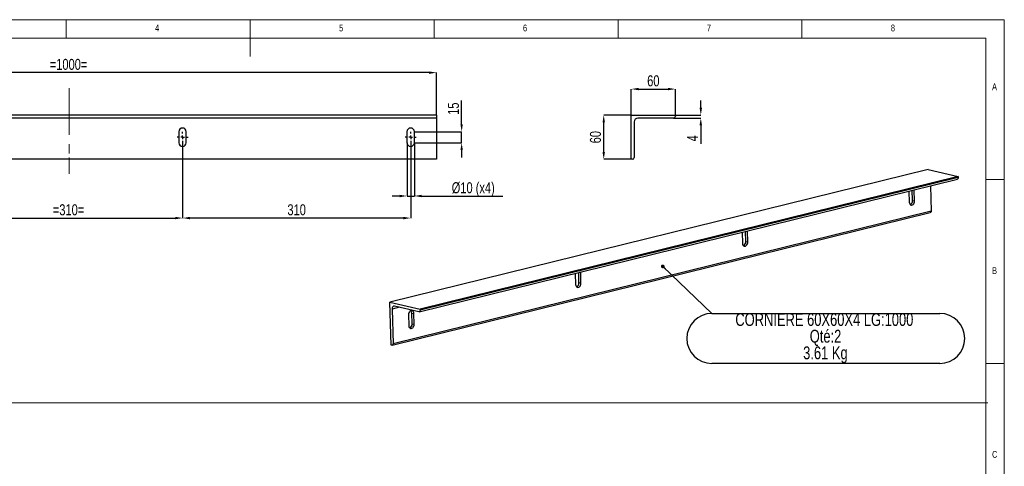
# Model space of a CAD drawing. Header units: millimetres. Extents: x 5 to 1039, y 5 to 292.
# Tile 3 of 4: x 147 to 415, y 170 to 292. Entities that reach past the tile are written whole.
import ezdxf

# ---------------------------------------------------------------- set-up
doc = ezdxf.new("R2010")
doc.units = ezdxf.units.MM
doc.header["$PDSIZE"] = -1
doc.linetypes.add('CENTERX2', pattern=[20.32, 12.7, -2.54, 2.54, -2.54])
for name, color, linetype in [('COTES', 1, 'Continuous'), ('NOTES', 6, 'Continuous'), ('TRAIT-MIXTES', 3, 'CENTERX2')]:
    doc.layers.add(name, color=color, linetype=linetype)
doc.layers.add('TRAIT-FORT', color=4, linetype='Continuous', lineweight=25)
doc.styles.add('SLDTEXTSTYLE0', font='TXT', dxfattribs={"width": 0.75})
doc.dimstyles.new('SLDDIMSTYLE0', dxfattribs={"dimtxt": 3, "dimasz": 2, "dimexe": 0, "dimexo": 0.0625, "dimgap": 0.75, "dimtad": 1, "dimlfac": 5, "dimrnd": 1e-09, "dimzin": 12, "dimdsep": 46, "dimtxsty": 'SLDTEXTSTYLE0', "dimsah": 1, "dimcen": 0.09, "dimadec": 0, "dimazin": 3, "dimtfac": 1, "dimtofl": 0, "dimtmove": 0, "dimatfit": 3, "dimfxl": 1, "dimfrac": 2, "dimtolj": 1, "dimtzin": 12, "dimarcsym": 0})
doc.dimstyles.new('SLDDIMSTYLE1', dxfattribs={"dimtxt": 3, "dimasz": 2, "dimexe": 0, "dimexo": 0.0625, "dimgap": 0.75, "dimtad": 1, "dimlfac": 5, "dimrnd": 1e-09, "dimzin": 12, "dimdsep": 46, "dimtxsty": 'SLDTEXTSTYLE0', "dimsah": 1, "dimcen": 0.09, "dimadec": 0, "dimazin": 3, "dimtfac": 1, "dimtmove": 0, "dimatfit": 0, "dimfxl": 1, "dimfrac": 2, "dimtolj": 1, "dimtzin": 12, "dimarcsym": 0})
doc.dimstyles.new('SLDDIMSTYLE2', dxfattribs={"dimtxt": 0.18, "dimasz": 1, "dimexe": 0, "dimexo": 0.0625, "dimgap": 0, "dimtad": 0, "dimtih": 1, "dimtoh": 1, "dimdec": 0, "dimrnd": 1e-09, "dimzin": 0, "dimdsep": 46, "dimtxsty": 'Standard', "dimblk1": 'DOT', "dimblk2": 'DOT', "dimsah": 1, "dimcen": 0.09, "dimadec": 0, "dimazin": 0, "dimtfac": 1, "dimtdec": 0, "dimtofl": 0, "dimtmove": 0, "dimatfit": 3, "dimldrblk": 'DOT', "dimfxl": 1, "dimfrac": 2, "dimtolj": 1, "dimtzin": 0, "dimarcsym": 0})

# ---------------------------------------------------------------- blocks, each defined once
blk = doc.blocks.new('_D')
at = {"layer": 'COTES', "color": 0, "lineweight": -2, "transparency": 16777216}
for p, q in [((60.64, 266.09), (60.64, 277.59)), ((258.64, 277.59), (62.64, 277.59)), ((260.64, 266.09), (260.64, 277.59))]:
    blk.add_line(p, q, dxfattribs=at)
at = {"layer": 'COTES', "color": 0, "transparency": 16777216}
for points in [[(62.64, 277.92), (62.64, 277.26), (60.64, 277.59)], [(258.64, 277.92), (258.64, 277.26), (260.64, 277.59)]]:
    blk.add_solid(points, dxfattribs=at)
at = {"layer": 'Defpoints', "color": 0, "transparency": 16777216}
for p in [(60.64, 277.59), (60.64, 266.03), (260.64, 266.03)]:
    blk.add_point(p, dxfattribs=at)
at = {"layer": 'COTES', "color": 0, "transparency": 16777216, "insert": (160.64, 281.34), "char_height": 3, "attachment_point": 2, "style": 'SLDTEXTSTYLE0'}
blk.add_mtext('\\A1;=1000=', dxfattribs=at)
blk = doc.blocks.new('_D_2')
at = {"layer": 'COTES', "color": 0, "lineweight": -2, "transparency": 16777216}
for p, q in [((129.64, 258.46), (129.64, 238.03)), ((191.64, 258.46), (191.64, 238.03)), ((131.64, 238.03), (189.64, 238.03))]:
    blk.add_line(p, q, dxfattribs=at)
at = {"layer": 'COTES', "color": 0, "transparency": 16777216}
for points in [[(131.64, 238.36), (131.64, 237.69), (129.64, 238.03)], [(189.64, 238.36), (189.64, 237.69), (191.64, 238.03)]]:
    blk.add_solid(points, dxfattribs=at)
at = {"layer": 'Defpoints', "color": 0, "transparency": 16777216}
for p in [(129.64, 258.53), (191.64, 258.53), (191.64, 238.03)]:
    blk.add_point(p, dxfattribs=at)
at = {"layer": 'COTES', "color": 0, "transparency": 16777216, "insert": (160.64, 241.78), "char_height": 3, "attachment_point": 2, "style": 'SLDTEXTSTYLE0'}
blk.add_mtext('\\A1;=310=', dxfattribs=at)
blk = doc.blocks.new('_D_3')
at = {"layer": 'COTES', "color": 0, "lineweight": -2, "transparency": 16777216}
for p, q in [((191.64, 258.46), (191.64, 238.03)), ((253.64, 258.46), (253.64, 238.03)), ((251.64, 238.03), (193.64, 238.03))]:
    blk.add_line(p, q, dxfattribs=at)
at = {"layer": 'COTES', "color": 0, "transparency": 16777216}
for points in [[(193.64, 238.36), (193.64, 237.69), (191.64, 238.03)], [(251.64, 238.36), (251.64, 237.69), (253.64, 238.03)]]:
    blk.add_solid(points, dxfattribs=at)
at = {"layer": 'Defpoints', "color": 0, "transparency": 16777216}
for p in [(191.64, 258.53), (253.64, 258.53), (191.64, 238.03)]:
    blk.add_point(p, dxfattribs=at)
at = {"layer": 'COTES', "color": 0, "transparency": 16777216, "insert": (222.64, 241.78), "char_height": 3, "attachment_point": 2, "style": 'SLDTEXTSTYLE0'}
blk.add_mtext('\\A1;310', dxfattribs=at)
blk = doc.blocks.new('_D_5')
at = {"layer": 'COTES', "color": 0, "lineweight": -2, "transparency": 16777216}
for p, q in [((252.64, 258.46), (252.64, 244.03)), ((254.64, 258.46), (254.64, 244.03)), ((250.64, 244.03), (248.64, 244.03)), ((252.64, 244.03), (254.64, 244.03)), ((256.64, 244.03), (278.7, 244.03))]:
    blk.add_line(p, q, dxfattribs=at)
at = {"layer": 'COTES', "color": 0, "transparency": 16777216}
for points in [[(250.64, 244.36), (250.64, 243.69), (252.64, 244.03)], [(256.64, 244.36), (256.64, 243.69), (254.64, 244.03)]]:
    blk.add_solid(points, dxfattribs=at)
at = {"layer": 'Defpoints', "color": 0, "transparency": 16777216}
for p in [(252.64, 258.53), (254.64, 258.53), (254.64, 244.03)]:
    blk.add_point(p, dxfattribs=at)
at = {"layer": 'COTES', "color": 0, "transparency": 16777216, "insert": (270.64, 247.78), "char_height": 3, "attachment_point": 2, "style": 'SLDTEXTSTYLE0'}
blk.add_mtext('\\A1;%%c10 (x4)', dxfattribs=at)
blk = doc.blocks.new('_D_6')
at = {"layer": 'COTES', "color": 0, "lineweight": -2, "transparency": 16777216}
for p, q in [((267.49, 263.53), (267.49, 270.03)), ((254.7, 261.53), (267.49, 261.53)), ((267.49, 258.53), (267.49, 261.53)), ((254.7, 258.53), (267.49, 258.53)), ((267.49, 256.53), (267.49, 254.53))]:
    blk.add_line(p, q, dxfattribs=at)
at = {"layer": 'COTES', "color": 0, "transparency": 16777216}
for points in [[(267.16, 263.53), (267.82, 263.53), (267.49, 261.53)], [(267.16, 256.53), (267.82, 256.53), (267.49, 258.53)]]:
    blk.add_solid(points, dxfattribs=at)
at = {"layer": 'Defpoints', "color": 0, "transparency": 16777216}
for p in [(254.64, 261.53), (267.49, 261.53), (254.64, 258.53)]:
    blk.add_point(p, dxfattribs=at)
at = {"layer": 'COTES', "color": 0, "transparency": 16777216, "insert": (263.74, 267.78), "char_height": 3, "attachment_point": 2, "rotation": 90, "style": 'SLDTEXTSTYLE0'}
blk.add_mtext('\\A1;15', dxfattribs=at)
blk = doc.blocks.new('SW_CENTERMARKSYMBOL_2')
at = {"layer": 'TRAIT-MIXTES', "color": 0}
for p, q in [((-1, 0), (-1.5, 0)), ((0, 0), (-0.5, 0)), ((0, 1), (0, 1.5)), ((0, 0), (0, 0.5)), ((0, 0), (0, -0.5)), ((0, 0), (0.5, 0)), ((1, 0), (1.5, 0)), ((0, -1), (0, -1.5))]:
    blk.add_line(p, q, dxfattribs=at)
blk = doc.blocks.new('SW_CENTERMARKSYMBOL_3')
at = {"layer": 'TRAIT-MIXTES', "color": 0}
for p, q in [((-1, 0), (-1.5, 0)), ((0, 0), (-0.5, 0)), ((0, 1), (0, 1.5)), ((0, 0), (0, 0.5)), ((0, 0), (0, -0.5)), ((0, 0), (0.5, 0)), ((1, 0), (1.5, 0)), ((0, -1), (0, -1.5))]:
    blk.add_line(p, q, dxfattribs=at)
blk = doc.blocks.new('_D_7')
at = {"layer": 'COTES', "color": 0, "lineweight": -2, "transparency": 16777216}
for p, q in [((313.54, 266.03), (306.11, 266.03)), ((306.11, 256.03), (306.11, 264.03)), ((313.54, 254.03), (306.11, 254.03))]:
    blk.add_line(p, q, dxfattribs=at)
at = {"layer": 'COTES', "color": 0, "transparency": 16777216}
for points in [[(305.78, 264.03), (306.45, 264.03), (306.11, 266.03)], [(305.78, 256.03), (306.45, 256.03), (306.11, 254.03)]]:
    blk.add_solid(points, dxfattribs=at)
at = {"layer": 'Defpoints', "color": 0, "transparency": 16777216}
for p in [(306.11, 266.03), (313.6, 266.03), (313.6, 254.03)]:
    blk.add_point(p, dxfattribs=at)
at = {"layer": 'COTES', "color": 0, "transparency": 16777216, "insert": (302.36, 260.03), "char_height": 3, "attachment_point": 2, "rotation": 90, "style": 'SLDTEXTSTYLE0'}
blk.add_mtext('\\A1;60', dxfattribs=at)
blk = doc.blocks.new('_D_8')
at = {"layer": 'COTES', "color": 0, "lineweight": -2, "transparency": 16777216}
for p, q in [((313.6, 266.09), (313.6, 273.12)), ((315.6, 273.12), (323.6, 273.12)), ((325.6, 266.09), (325.6, 273.12))]:
    blk.add_line(p, q, dxfattribs=at)
at = {"layer": 'COTES', "color": 0, "transparency": 16777216}
for points in [[(315.6, 273.46), (315.6, 272.79), (313.6, 273.12)], [(323.6, 273.46), (323.6, 272.79), (325.6, 273.12)]]:
    blk.add_solid(points, dxfattribs=at)
at = {"layer": 'Defpoints', "color": 0, "transparency": 16777216}
for p in [(325.6, 273.12), (313.6, 266.03), (325.6, 266.03)]:
    blk.add_point(p, dxfattribs=at)
at = {"layer": 'COTES', "color": 0, "transparency": 16777216, "insert": (319.6, 276.87), "char_height": 3, "attachment_point": 2, "style": 'SLDTEXTSTYLE0'}
blk.add_mtext('\\A1;60', dxfattribs=at)
blk = doc.blocks.new('_D_9')
at = {"layer": 'COTES', "color": 0, "lineweight": -2, "transparency": 16777216}
for p, q in [((332.5, 268.03), (332.5, 270.03)), ((325.16, 265.23), (332.5, 265.23)), ((325.66, 266.03), (332.5, 266.03)), ((332.5, 263.23), (332.5, 258.23))]:
    blk.add_line(p, q, dxfattribs=at)
at = {"layer": 'COTES', "color": 0, "transparency": 16777216}
for points in [[(332.16, 268.03), (332.83, 268.03), (332.5, 266.03)], [(332.16, 263.23), (332.83, 263.23), (332.5, 265.23)]]:
    blk.add_solid(points, dxfattribs=at)
at = {"layer": 'Defpoints', "color": 0, "transparency": 16777216}
for p in [(325.1, 265.23), (325.6, 266.03), (332.5, 265.23)]:
    blk.add_point(p, dxfattribs=at)
at = {"layer": 'COTES', "color": 0, "transparency": 16777216, "insert": (328.75, 259.73), "char_height": 3, "attachment_point": 2, "rotation": 90, "style": 'SLDTEXTSTYLE0'}
blk.add_mtext('\\A1;4', dxfattribs=at)
blk = doc.blocks.new('SW_NOTE_4')
at = {"layer": 'NOTES', "color": 0}
for p, q in [((0, 0), (62.01, 0)), ((62.01, -13.58), (0, -13.58))]:
    blk.add_line(p, q, dxfattribs=at)
for centre, start, end in [((0, -6.79), 90, 270), ((62.01, -6.79), 270, 90)]:
    blk.add_arc(centre, 6.79, start, end, dxfattribs=at)
at = {"layer": 'NOTES', "color": 0, "char_height": 3.5, "attachment_point": 2, "style": 'SLDTEXTSTYLE0'}
for s, insert in [('CORNIERE 60X60X4 LG:1000', (30.61, 0.1)), ('Qté:2', (30.93, -4.43)), ('3.61 Kg', (30.9, -8.96))]:
    blk.add_mtext(s, dxfattribs=dict(at, insert=insert))
blk = doc.blocks.new('_Dot')
at = {"color": 0, "linetype": 'ByBlock', "lineweight": -2}
blk.add_line((-0.5, 0), (-1, 0), dxfattribs=at)
at = {"color": 0, "linetype": 'ByBlock', "const_width": 0.5}
blk.add_lwpolyline([(-0.25, 0, 1), (0.25, 0, 1)], format="xyb", close=True, dxfattribs=at)

msp = doc.modelspace()

# ---------------------------------------------------------------- linework, layer by layer
at = {"lineweight": 18}
for p, q in [((415, 292), (5, 292)), ((160, 287), (160, 292)), ((210, 292), (210, 282)), ((260, 287), (260, 292)), ((310, 292), (310, 287)), ((360, 287), (360, 292)), ((415, 5), (415, 292)), ((410, 287), (10, 287)), ((410, 287), (410, 10)), ((415, 248.5), (410, 248.5)), ((410, 198.5), (415, 198.5)), ((11.234, 187.7624), (410.4882, 187.7624))]:
    msp.add_line(p, q, dxfattribs=at)
at = {"layer": 'TRAIT-FORT', "lineweight": 25}
for p, q in [((260.636, 266.0268), (60.636, 266.0268)), ((260.636, 265.2268), (60.636, 265.2268)), ((260.636, 266.0268), (260.636, 265.7268)), ((260.636, 265.7268), (260.636, 265.2268)), ((260.636, 265.2268), (260.636, 264.2268)), ((313.6018, 266.0268), (325.6018, 266.0268)), ((313.6018, 254.0268), (313.6018, 266.0268)), ((325.1018, 265.2268), (315.4018, 265.2268)), ((325.6018, 266.0268), (325.6018, 265.7268)), ((260.636, 264.2268), (260.636, 254.5268)), ((314.4018, 264.2268), (314.4018, 254.5268)), ((190.636, 261.5268), (190.636, 258.5268)), ((192.636, 258.5268), (192.636, 261.5268)), ((252.636, 261.5268), (252.636, 258.5268)), ((254.636, 258.5268), (254.636, 261.5268)), ((260.636, 254.5268), (260.636, 254.0268)), ((260.636, 254.0268), (60.636, 254.0268)), ((313.9018, 254.0268), (313.6018, 254.0268)), ((394.2681, 251.207), (247.9941, 215.1198)), ((402.4461, 249.3184), (256.1721, 213.2313)), ((402.4538, 249.0272), (256.1798, 212.94)), ((394.2681, 251.207), (402.4461, 249.3184)), ((402.4461, 249.3184), (402.4538, 249.0272)), ((255.9588, 212.5333), (402.2328, 248.6204)), ((394.925, 246.8175), (395.1059, 239.9156)), ((389.0784, 245.3751), (389.0768, 245.2685)), ((389.0768, 245.2685), (389.1532, 242.3557)), ((390.0707, 242.8425), (389.9984, 245.6021)), ((390.3172, 245.6807), (390.5396, 245.6294)), ((390.5396, 245.6294), (390.5325, 245.7338)), ((390.6159, 242.7166), (390.5396, 245.6294)), ((390.0707, 242.8425), (390.6159, 242.7166)), ((248.611, 203.4217), (394.885, 239.5088)), ((395.1059, 239.9156), (248.832, 203.8284)), ((343.7335, 234.1881), (343.7319, 234.0815)), ((343.7319, 234.0815), (343.8082, 231.1687)), ((344.7258, 231.6555), (344.6535, 234.4151)), ((344.9722, 234.4937), (345.1946, 234.4423)), ((345.1946, 234.4423), (345.1875, 234.5468)), ((345.271, 231.5296), (345.1946, 234.4423)), ((344.7258, 231.6555), (345.271, 231.5296)), ((298.3885, 223.0011), (298.387, 222.8945)), ((298.387, 222.8945), (298.4633, 219.9817)), ((299.3809, 220.4685), (299.3085, 223.228)), ((299.6273, 223.3067), (299.8497, 223.2553)), ((299.8497, 223.2553), (299.8426, 223.3598)), ((299.9261, 220.3426), (299.8497, 223.2553)), ((299.3809, 220.4685), (299.9261, 220.3426)), ((247.9941, 215.1198), (256.1721, 213.2313)), ((248.2995, 203.4689), (247.9941, 215.1198)), ((250.6055, 213.7448), (248.5851, 213.2463)), ((248.5851, 213.2463), (248.832, 203.8284)), ((255.8518, 212.5333), (249.2411, 214.0598)), ((253.042, 211.7074), (253.1184, 208.7947)), ((253.9596, 212.1942), (254.5048, 212.0683)), ((254.0359, 209.2815), (253.9596, 212.1942)), ((254.5811, 209.1556), (254.5048, 212.0683)), ((256.1721, 213.2313), (256.1798, 212.94)), ((254.0359, 209.2815), (254.5811, 209.1556)), ((248.5039, 203.4217), (248.2995, 203.4689))]:
    msp.add_line(p, q, dxfattribs=at)
at = {"layer": 'TRAIT-FORT', "lineweight": 25, "flags": 128}
for points in [[(402.4538, 249.0272), (402.4497, 248.934), (402.4327, 248.8474), (402.4034, 248.7707), (402.363, 248.7069), (402.3129, 248.6585), (402.2552, 248.6272), (402.2328, 248.6204)], [(389.1532, 242.3557), (389.19, 242.0895), (389.283, 241.8595), (389.4248, 241.6842), (389.6039, 241.578), (389.8057, 241.5495), (390.0138, 241.6008), (390.2115, 241.728), (390.3827, 241.9206), (390.5136, 242.163), (390.5935, 242.4358), (390.6159, 242.7166)], [(395.1059, 239.9156), (395.1019, 239.8224), (395.0849, 239.7358), (395.0556, 239.6591), (395.0151, 239.5953), (394.9651, 239.5469), (394.9074, 239.5156), (394.885, 239.5088)], [(343.8082, 231.1687), (343.845, 230.9025), (343.9381, 230.6725), (344.0799, 230.4972), (344.2589, 230.391), (344.4607, 230.3624), (344.6689, 230.4138), (344.8666, 230.5409), (345.0378, 230.7336), (345.1686, 230.976), (345.2485, 231.2487), (345.271, 231.5296)], [(298.4633, 219.9817), (298.5001, 219.7155), (298.5932, 219.4854), (298.735, 219.3102), (298.914, 219.204), (299.1158, 219.1754), (299.324, 219.2268), (299.5217, 219.3539), (299.6929, 219.5465), (299.8237, 219.789), (299.9036, 220.0617), (299.9261, 220.3426)], [(249.2411, 214.0598), (249.1087, 214.0719), (248.9823, 214.0462), (248.8668, 213.9836), (248.7667, 213.8867), (248.6858, 213.7592), (248.6272, 213.6059), (248.5932, 213.4327), (248.5851, 213.2463)], [(254.5048, 212.0683), (254.468, 212.3345), (254.3749, 212.5646), (254.2331, 212.7398), (254.0541, 212.846), (253.8523, 212.8746), (253.6441, 212.8232), (253.4464, 212.6961), (253.2752, 212.5035), (253.1444, 212.261), (253.0645, 211.9883), (253.042, 211.7074)], [(256.1798, 212.94), (256.1757, 212.8468), (256.1587, 212.7602), (256.1294, 212.6836), (256.089, 212.6198), (256.0389, 212.5714), (255.9812, 212.5401), (255.918, 212.5272), (255.8518, 212.5333)], [(253.1184, 208.7947), (253.1552, 208.5285), (253.2482, 208.2984), (253.39, 208.1232), (253.5691, 208.017), (253.7709, 207.9884), (253.979, 208.0398), (254.1767, 208.1669), (254.3479, 208.3595), (254.4788, 208.602), (254.5587, 208.8747), (254.5811, 209.1556)], [(248.832, 203.8284), (248.8279, 203.7352), (248.8109, 203.6486), (248.7816, 203.572), (248.7412, 203.5082), (248.6911, 203.4598), (248.6334, 203.4285), (248.5702, 203.4156), (248.5039, 203.4217)]]:
    msp.add_lwpolyline(points, dxfattribs=at)
at = {"layer": 'TRAIT-FORT', "lineweight": 25}
for centre, radius, start, end in [((315.4018, 264.2268), 1, 90, 180), ((325.1018, 265.7268), 0.5, 270, 0), ((191.636, 261.5268), 1, 0, 180), ((253.636, 261.5268), 1, 0, 180), ((191.636, 258.5268), 1, 180, 0), ((253.636, 258.5268), 1, 180, 0), ((313.9018, 254.5268), 0.5, 270, 0), ((388.9476, 242.734), 1.1283, 293.907749, 5.516867), ((343.6027, 231.547), 1.1283, 293.907749, 5.516867), ((298.2578, 220.36), 1.1283, 293.908206, 5.516969), ((253.0305, 212.2113), 0.9292, 358.945661, 43.203195), ((252.9128, 209.173), 1.1283, 293.908168, 5.516972)]:
    msp.add_arc(centre, radius, start, end, dxfattribs=at)
at = {"layer": 'TRAIT-MIXTES', "lineweight": 18}
for p, q in [((160.7779, 273.4073), (160.7779, 254.5268)), ((160.7779, 254.5268), (160.7779, 250.0603))]:
    msp.add_line(p, q, dxfattribs=at)

# ---------------------------------------------------------------- block references
at = {"layer": 'NOTES'}
msp.add_blockref('SW_NOTE_4', (335.4717, 212.0755), dxfattribs=at)
at = {"layer": 'TRAIT-MIXTES'}
for name, p in [('SW_CENTERMARKSYMBOL_2', (191.636, 260.0268)), ('SW_CENTERMARKSYMBOL_3', (253.636, 260.0268))]:
    msp.add_blockref(name, p, dxfattribs=at)

# ---------------------------------------------------------------- texts
at = {"layer": 'NOTES', "char_height": 1.8521, "attachment_point": 1, "style": 'SLDTEXTSTYLE0'}
for s, insert in [('4', (184.1667, 290.668)), ('5', (234.1667, 290.668)), ('6', (284.1667, 290.668)), ('7', (334.1667, 290.668)), ('8', (384.1667, 290.668)), ('A', (411.6667, 274.668)), ('B', (411.6667, 224.668)), ('C', (411.6667, 174.668))]:
    msp.add_mtext(s, dxfattribs=dict(at, insert=insert))

# ---------------------------------------------------------------- dimensions: what is measured, and where the dimension line sits
at = {"layer": 'COTES'}
for base, p1, p2, text, dimstyle, picture, middle in [((60.636, 277.5908), (260.636, 266.0268), (60.636, 266.0268), '=<>=', 'SLDDIMSTYLE0', '_D', (160.636, 277.5908)), ((191.636, 238.0268), (129.636, 258.5268), (191.636, 258.5268), '=<>=', 'SLDDIMSTYLE0', '_D_2', (160.636, 238.0268)), ((254.636, 244.0268), (252.636, 258.5268), (254.636, 258.5268), '%%c<> (x4)', 'SLDDIMSTYLE1', '_D_5', (270.636, 244.0268))]:
    dim = msp.add_linear_dim(base=base, p1=p1, p2=p2, text=text, dimstyle=dimstyle, dxfattribs=at)
    dim.commit()
    dim.dimension.update_dxf_attribs({"geometry": picture, "text_midpoint": middle, "dimtype": 160})
for base, p1, p2, picture, middle in [((325.6018, 273.1232), (313.6018, 266.0268), (325.6018, 266.0268), '_D_8', (319.6018, 273.1232)), ((191.636, 238.0268), (253.636, 258.5268), (191.636, 258.5268), '_D_3', (222.636, 238.0268))]:
    dim = msp.add_linear_dim(base=base, p1=p1, p2=p2, dimstyle='SLDDIMSTYLE0', dxfattribs=at)
    dim.commit()
    dim.dimension.update_dxf_attribs({"geometry": picture, "text_midpoint": middle, "dimtype": 160})
for base, p1, p2, dimstyle, picture, middle in [((267.4915, 261.5268), (254.636, 258.5268), (254.636, 261.5268), 'SLDDIMSTYLE1', '_D_6', (267.4915, 267.7768)), ((332.4979, 265.2268), (325.6018, 266.0268), (325.1018, 265.2268), 'SLDDIMSTYLE0', '_D_9', (332.4979, 259.7268)), ((306.1146, 266.0268), (313.6018, 254.0268), (313.6018, 266.0268), 'SLDDIMSTYLE0', '_D_7', (306.1146, 260.0268))]:
    dim = msp.add_linear_dim(base=base, p1=p1, p2=p2, angle=90, dimstyle=dimstyle, dxfattribs=at)
    dim.commit()
    dim.dimension.update_dxf_attribs({"geometry": picture, "text_midpoint": middle, "dimtype": 160})

# ---------------------------------------------------------------- leaders
at = {"layer": 'NOTES'}
msp.add_leader([(322.1623, 224.8857), (335.4717, 212.0755)], dimstyle='SLDDIMSTYLE2', dxfattribs=at)

doc.saveas('drawing.dxf')
